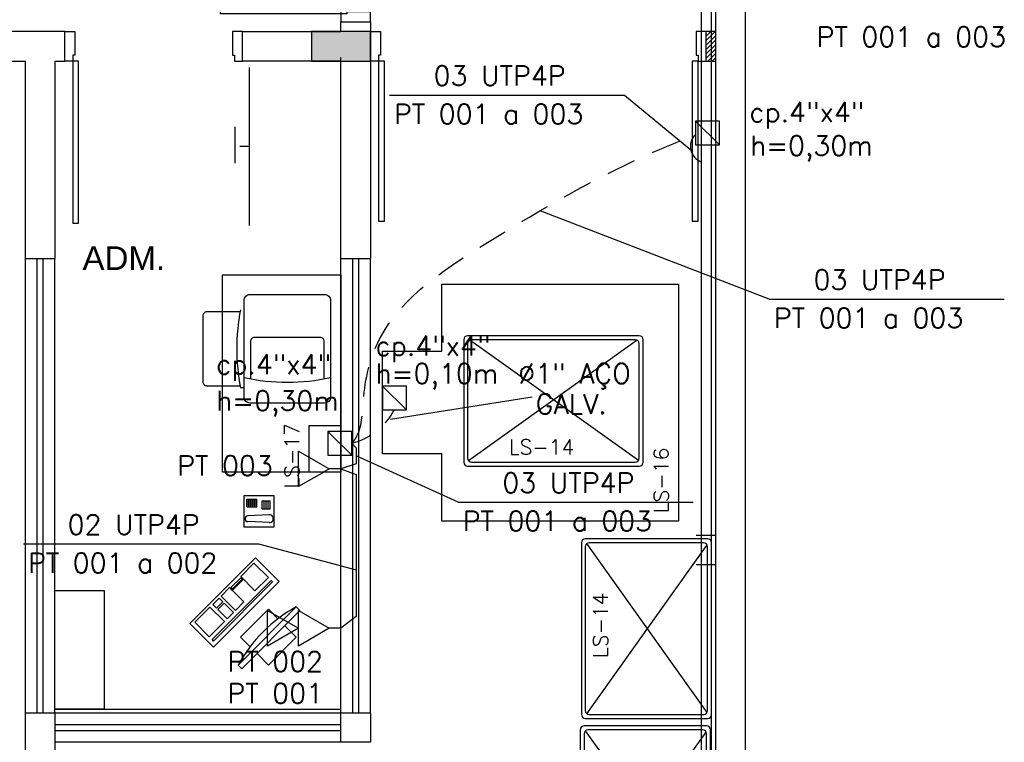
# Model space of a CAD drawing. Extents: x -13.5 to 60.2, y -0.1 to 41.9.
# Tile 48 of 57: x 21.7 to 26.7, y 25.6 to 29.3. Entities that reach past the tile are written whole.
import ezdxf
from ezdxf.enums import TextEntityAlignment as Align

# ---------------------------------------------------------------- set-up
doc = ezdxf.new("R2010")
doc.units = 0
doc.header["$MEASUREMENT"] = 0
doc.set_wipeout_variables(frame=1)
doc.linetypes.add('HIDDEN', pattern=[0.375, 0.25, -0.125])
for name, color, linetype in [('CIRCUITOS', 2, 'Continuous'), ('ELETROCALHA', 150, 'Continuous'), ('ILUMINACAO', 1, 'Continuous'), ('LINHA', 40, 'Continuous'), ('PAREDES', 8, 'Continuous'), ('TEXTO', 4, 'Continuous'), ('TOMADAS_ENERGIA', 1, 'Continuous'), ('TOMADAS_GERAIS', 1, 'Continuous'), ('TUB_ELETRICA', 5, 'Continuous'), ('TXT-AMB', 4, 'Continuous')]:
    doc.layers.add(name, color=color, linetype=linetype)
doc.styles.add('20--4-0', font='romans.shx', dxfattribs={"height": 0.08})
doc.styles.add('ROMANS', font='romans')
doc.styles.add('Texto Ambiente 1-50', font='arial.ttf', dxfattribs={"height": 0.12})

# ---------------------------------------------------------------- blocks, each defined once
blk = doc.blocks.new('PORTA')
at = {"layer": 'PAREDES'}
for p, q in [((-19.1185, 71.4938), (-19.0685, 71.4938)), ((-19.0685, 71.4938), (-19.0685, 71.3738)), ((-18.2685, 71.4938), (-18.2685, 71.3738)), ((-18.2185, 71.4938), (-18.2685, 71.4938)), ((-18.2185, 71.4938), (-18.2685, 71.4938)), ((-19.0785, 71.3738), (-19.0785, 71.3438)), ((-19.0685, 71.3738), (-19.0785, 71.3738)), ((-18.2685, 71.3738), (-18.2585, 71.3738)), ((-18.2585, 71.3738), (-18.2585, 71.3438)), ((-19.0785, 71.3438), (-19.1185, 71.3438)), ((-19.0485, 71.3438), (-19.0785, 71.3438)), ((-19.0785, 71.3438), (-19.0785, 70.5238)), ((-19.0485, 70.5238), (-19.0485, 71.3438)), ((-18.2585, 71.3438), (-18.2185, 71.3438)), ((-19.0785, 70.5238), (-19.0485, 70.5238))]:
    blk.add_line(p, q, dxfattribs=at)
blk = doc.blocks.new('PORTA 120 DUPLA')
at = {"layer": 'PAREDES'}
for p, q in [((-96.8286, 44.0414), (-96.7786, 44.0414)), ((-96.7786, 44.0414), (-96.7786, 43.9214)), ((-95.5786, 44.0412), (-95.5786, 43.9212)), ((-95.5786, 44.0412), (-95.5286, 44.0412)), ((-96.7886, 43.8914), (-96.8286, 43.8914)), ((-96.7886, 43.9214), (-96.7886, 43.8914)), ((-96.7786, 43.9214), (-96.7886, 43.9214)), ((-96.7886, 43.8914), (-96.7886, 43.2814)), ((-96.7586, 43.8914), (-96.7886, 43.8914)), ((-96.7586, 43.2814), (-96.7586, 43.8914)), ((-95.5986, 43.8912), (-95.5986, 43.2812)), ((-95.5986, 43.8912), (-95.5686, 43.8912)), ((-95.5786, 43.9212), (-95.5686, 43.9212)), ((-95.5686, 43.9212), (-95.5686, 43.8912)), ((-95.5686, 43.2812), (-95.5686, 43.8912)), ((-95.5686, 43.8912), (-95.5286, 43.8912)), ((-96.7886, 43.2814), (-96.7586, 43.2814)), ((-95.5986, 43.2812), (-95.5686, 43.2812))]:
    blk.add_line(p, q, dxfattribs=at)
blk = doc.blocks.new('PORTA 1.60X2.10 DUPLA')
at = {"layer": 'PAREDES'}
for p, q in [((-103.6934, 43.2764), (-103.6434, 43.2764)), ((-103.6434, 43.2764), (-103.6434, 43.1564)), ((-102.0434, 43.2764), (-102.0434, 43.1564)), ((-101.9934, 43.2764), (-102.0434, 43.2764)), ((-103.6534, 43.1264), (-103.6934, 43.1264)), ((-103.6434, 43.1564), (-103.6534, 43.1564)), ((-103.6534, 43.1564), (-103.6534, 43.1264)), ((-103.6234, 43.1264), (-103.6534, 43.1264)), ((-103.6534, 43.1264), (-103.6534, 42.3164)), ((-103.6234, 42.3164), (-103.6234, 43.1264)), ((-102.0334, 43.1264), (-102.0634, 43.1264)), ((-102.0634, 43.1264), (-102.0634, 42.3164)), ((-102.0434, 43.1564), (-102.0334, 43.1564)), ((-102.0334, 43.1564), (-102.0334, 43.1264)), ((-102.0334, 42.3164), (-102.0334, 43.1264)), ((-102.0334, 43.1264), (-101.9934, 43.1264)), ((-103.6534, 42.3164), (-103.6234, 42.3164)), ((-102.0634, 42.3164), (-102.0334, 42.3164))]:
    blk.add_line(p, q, dxfattribs=at)
blk = doc.blocks.new('LS-16')
for p, q in [((-150.9897, 51.9963), (-150.9897, 51.9963)), ((-152.0783, 51.7854), (-152.0783, 51.1654)), ((-151.1883, 51.8054), (-152.0583, 51.8054)), ((-152.0583, 51.7654), (-152.0583, 51.1854)), ((-151.1981, 51.7827), (-152.0535, 51.1725)), ((-151.1921, 51.1736), (-152.0469, 51.7835)), ((-151.2083, 51.7854), (-152.0383, 51.7854)), ((-151.1883, 51.1854), (-151.1883, 51.7654)), ((-151.1683, 51.1654), (-151.1683, 51.7854)), ((-152.0383, 51.1654), (-151.2083, 51.1654)), ((-152.0583, 51.1454), (-151.1883, 51.1454))]:
    blk.add_line(p, q)
blk.add_lwpolyline([(-152.4893, 51.2069), (-152.4893, 51.7271), (-152.1897, 51.7271), (-152.1897, 52.067), (-150.9897, 52.067), (-150.9897, 50.867), (-152.1897, 50.867), (-152.1897, 51.2069), (-152.4893, 51.2069)])
for centre, start, end in [((-152.0583, 51.7854), 90, 180), ((-152.0383, 51.7654), 90, 180), ((-151.2083, 51.7654), 0, 90), ((-151.1883, 51.7854), 0, 90), ((-152.0583, 51.1654), 180, 270), ((-152.0383, 51.1854), 180, 270), ((-151.2083, 51.1854), 270, 0), ((-151.1883, 51.1654), 270, 0)]:
    blk.add_arc(centre, 0.02, start, end)
at = {"style": '20--4-0'}
blk.add_text('LS-14', height=0.075, dxfattribs=at).set_placement((-151.8495, 51.2046))
at = {"style": '20--4-0', "text_generation_flag": 6}
blk.add_text('LS-16', height=0.075, rotation=270, dxfattribs=at).set_placement((-151.04, 50.9073))
blk = doc.blocks.new('LS-14')
for p, q in [((-152.1924, 49.622), (-152.1924, 48.752)), ((-151.5524, 49.642), (-152.1724, 49.642)), ((-151.5552, 48.7619), (-152.1654, 49.6172)), ((-151.5724, 49.622), (-152.1524, 49.622)), ((-151.5324, 48.752), (-151.5324, 49.622)), ((-152.1724, 49.602), (-152.1724, 48.772)), ((-152.1642, 48.7558), (-151.5544, 49.6106)), ((-151.5524, 48.772), (-151.5524, 49.602)), ((-152.1724, 48.732), (-151.5524, 48.732)), ((-152.1524, 48.752), (-151.5724, 48.752))]:
    blk.add_line(p, q)
for centre, start, end in [((-152.1724, 49.622), 90, 180), ((-152.1524, 49.602), 90, 180), ((-151.5724, 49.602), 0, 90), ((-151.5524, 49.622), 0, 90), ((-152.1524, 48.772), 180, 270), ((-151.5724, 48.772), 270, 0), ((-152.1724, 48.752), 180, 270), ((-151.5524, 48.752), 270, 0)]:
    blk.add_arc(centre, 0.02, start, end)
at = {"style": '20--4-0'}
blk.add_text('LS-14', height=0.075, rotation=90, dxfattribs=at).set_placement((-152.0583, 49.0382))
blk = doc.blocks.new('LS-17')
for p, q in [((-130.4843, 56.0221), (-130.5029, 56.0221)), ((-129.9931, 55.8297), (-130.1561, 55.8297))]:
    blk.add_line(p, q)
blk.add_lwpolyline([(-130.4843, 55.9747), (-130.4843, 56.4647, -0.414214), (-130.4543, 56.4947), (-130.0763, 56.4947, -0.414214), (-130.0463, 56.4647), (-130.0463, 55.9747, -0.414214), (-130.0763, 55.9447), (-130.4543, 55.9447, -0.414214)], format="xyb", close=True)
for points in [[(-130.5048, 56.4066), (-130.6731, 56.4066, 0.414214), (-130.6931, 56.3866), (-130.6931, 56.0528, 0.414214), (-130.6731, 56.0328), (-130.5048, 56.0328)], [(-130.0784, 56.0677), (-130.0784, 56.2566, 0.414214), (-130.0984, 56.2766), (-130.4322, 56.2766, 0.414214), (-130.4522, 56.2566), (-130.4522, 56.0677)]]:
    blk.add_lwpolyline(points, format="xyb")
for centre, radius, start, end in [((-129.4617, 56.2197), 1.0597, 169.2519, 190.7481), ((-130.2653, 57.0807), 1.0301, 257.725, 282.275)]:
    blk.add_arc(centre, radius, start, end)
for points in [[(-130.5051, 56.8447), (-130.5051, 57.6447), (-130.0431, 57.6447), (-130.0431, 56.8447)], [(-131.1931, 54.9947), (-131.0732, 54.9947), (-131.0164, 54.9893), (-130.9617, 54.9732), (-130.9069, 54.9572), (-130.8245, 54.9528), (-130.7561, 54.9669), (-130.6928, 54.9963), (-130.638, 55.0396), (-130.5947, 55.0944), (-130.5653, 55.1577), (-130.5512, 55.2261), (-130.5534, 55.2959), (-130.5716, 55.3633), (-130.5877, 55.418), (-130.5931, 55.4748), (-130.5931, 55.5947), (-129.9931, 55.5947), (-129.9931, 54.3947), (-131.1931, 54.3947)]]:
    blk.add_wipeout(points)
for p, q in [((-129.9931, 54.3947), (-129.9931, 57.6947)), ((-130.4567, 56.8447), (-130.4567, 57.6447)), ((-130.5296, 57.1598), (-130.5296, 57.3438)), ((-130.4567, 57.2447), (-130.5051, 57.2447)), ((-130.1561, 55.8297), (-130.1561, 55.5947)), ((-129.9931, 55.8297), (-129.9931, 55.5947)), ((-129.9931, 55.5947), (-130.1561, 55.5947)), ((-130.484, 55.4764), (-130.334, 55.4764)), ((-130.484, 55.3164), (-130.484, 55.4764)), ((-130.4705, 55.4588), (-130.4205, 55.4588)), ((-130.4705, 55.4188), (-130.4705, 55.4588)), ((-130.4605, 55.4188), (-130.4605, 55.4588)), ((-130.4505, 55.4188), (-130.4505, 55.4588)), ((-130.4405, 55.4188), (-130.4405, 55.4588)), ((-130.4305, 55.4188), (-130.4305, 55.4588)), ((-130.4205, 55.4188), (-130.4205, 55.4588)), ((-130.334, 55.4764), (-130.334, 55.3164)), ((-130.4705, 55.4488), (-130.4205, 55.4488)), ((-130.4705, 55.4388), (-130.4205, 55.4388)), ((-130.4705, 55.4288), (-130.4205, 55.4288)), ((-130.4705, 55.4188), (-130.4205, 55.4188)), ((-130.3922, 55.4494), (-130.3522, 55.4494)), ((-130.3922, 55.4094), (-130.3922, 55.4494)), ((-130.3922, 55.4094), (-130.3522, 55.4094)), ((-130.3822, 55.4094), (-130.3822, 55.4494)), ((-130.3722, 55.4094), (-130.3722, 55.4494)), ((-130.3622, 55.4094), (-130.3622, 55.4494)), ((-130.3522, 55.4094), (-130.3522, 55.4494)), ((-130.3559, 55.3782), (-130.4648, 55.3731)), ((-130.334, 55.3164), (-130.484, 55.3164)), ((-130.3559, 55.339), (-130.4648, 55.3441)), ((-130.427, 55.1609), (-130.7593, 54.8286)), ((-130.3068, 55.0407, -0.03), (-130.427, 55.1609)), ((-130.427, 55.1609), (-130.427, 55.1609, -0.02)), ((-130.5015, 55.0664), (-130.4342, 55.1337)), ((-130.4342, 55.1337), (-130.361, 55.0605, -0.03)), ((-130.551, 55.0098), (-130.5015, 55.0593)), ((-130.4874, 55.0523), (-130.5015, 55.0664)), ((-130.5015, 55.0593), (-130.4945, 55.0523)), ((-130.6463, 54.7466, -0.03), (-130.3467, 55.0462, -0.03)), ((-130.3396, 55.0392, -0.03), (-130.6392, 54.7395, -0.03)), ((-130.6391, 54.7084, -0.03), (-130.3068, 55.0407, -0.03)), ((-130.6005, 54.9674), (-130.5581, 55.0098)), ((-130.5581, 55.0098), (-130.544, 54.9957)), ((-130.544, 55.0028), (-130.551, 55.0098)), ((-130.4945, 55.0523), (-130.544, 55.0028)), ((-130.544, 54.9957), (-130.4874, 55.0523)), ((-130.3467, 55.0462, -0.03), (-130.3396, 55.0392, -0.03)), ((-130.6429, 54.925), (-130.6111, 54.9568)), ((-130.6111, 54.9568), (-130.5928, 54.9385, -0.03)), ((-130.5273, 54.8942, -0.03), (-130.6005, 54.9674)), ((-130.7338, 54.8341), (-130.6571, 54.9108)), ((-130.6571, 54.9108), (-130.5839, 54.8376, -0.03)), ((-130.6246, 54.9066, -0.03), (-130.6429, 54.925)), ((-130.5928, 54.9385, -0.03), (-130.6246, 54.9066, -0.03)), ((-130.6175, 54.8996, -0.03), (-130.5857, 54.9314, -0.03)), ((-130.5857, 54.9314, -0.03), (-130.5379, 54.8836, -0.03)), ((-130.5697, 54.8517, -0.03), (-130.6175, 54.8996, -0.03)), ((-130.5379, 54.8836, -0.03), (-130.5697, 54.8517, -0.03)), ((-130.7593, 54.8286), (-130.6391, 54.7084, -0.03)), ((-130.7593, 54.8286), (-130.7593, 54.8286, -0.02)), ((-130.6606, 54.7609, -0.03), (-130.7338, 54.8341)), ((-130.5839, 54.8376, -0.03), (-130.6606, 54.7609, -0.03)), ((-130.6392, 54.7395, -0.03), (-130.6463, 54.7466, -0.03)), ((-131.4431, 54.3947), (-129.9931, 54.3947))]:
    blk.add_line(p, q)
for points in [[(-129.9931, 56.5947), (-129.9931, 55.5947), (-130.5931, 55.5947), (-130.5931, 56.5947)], [(-131.4431, 54.9947), (-131.1931, 54.9947), (-131.1931, 54.3947), (-131.4431, 54.3947)]]:
    blk.add_lwpolyline(points, close=True)
at = {"elevation": -0.06}
blk.add_lwpolyline([(-130.4952, 54.5991), (-130.201, 54.8933), (-130.2196, 54.9119), (-130.5138, 54.6177)], close=True, dxfattribs=at)
for points in [[(-130.454, 54.7107), (-130.5024, 54.7591), (-130.361, 54.9005), (-130.3126, 54.8521)], [(-130.2774, 54.8169), (-130.2195, 54.7591), (-130.361, 54.6177), (-130.4188, 54.6755)]]:
    blk.add_lwpolyline(points, dxfattribs=at)
for centre, radius, start, end in [((-130.4648, 55.3586), 0.0145, 90, 270), ((-130.3559, 55.3586), 0.0196, 264.613, 95.387), ((-129.8733, 54.2714, -0.06), 0.7282, 118.4022, 151.5978)]:
    blk.add_arc(centre, radius, start, end)
for points in [[(-130.427, 55.1609), (-130.7593, 54.8286), (-130.6391, 54.7084, -0.03), (-130.3068, 55.0407, -0.03)], [(-130.429, 54.9938, -0.03), (-130.5015, 55.0664), (-130.4342, 55.1337), (-130.361, 55.0605, -0.03)], [(-130.5015, 55.0593), (-130.551, 55.0098), (-130.544, 55.0028), (-130.4945, 55.0523)], [(-130.3467, 55.0462, -0.03), (-130.6463, 54.7466, -0.03), (-130.6392, 54.7395, -0.03), (-130.3396, 55.0392, -0.03)], [(-130.4855, 54.9373, -0.03), (-130.5581, 55.0098), (-130.6005, 54.9674), (-130.5273, 54.8942, -0.03)], [(-130.6111, 54.9568), (-130.6429, 54.925), (-130.6246, 54.9066, -0.03), (-130.5928, 54.9385, -0.03)], [(-130.6571, 54.9108), (-130.7338, 54.8341), (-130.6606, 54.7609, -0.03), (-130.5839, 54.8376, -0.03)], [(-130.5857, 54.9314, -0.03), (-130.6175, 54.8996, -0.03), (-130.5697, 54.8517, -0.03), (-130.5379, 54.8836, -0.03)]]:
    blk.add_3dface(points)
at = {"style": '20--4-0', "text_generation_flag": 6}
blk.add_text('LS-17', height=0.075, rotation=270, dxfattribs=at).set_placement((-130.2043, 55.5121))
blk = doc.blocks.new('Apwr_tgint03')
for p, q in [((0, 3.6), (-1.5, 6.2)), ((-1.5, 6.2), (1.5, 6.2)), ((1.5, 6.2), (0, 3.6)), ((-1.5, 3.6), (1.5, 3.6)), ((0, 1), (-1.5, 3.6)), ((1.5, 3.6), (0, 1)), ((0, 0), (0, 1))]:
    blk.add_line(p, q)
at = {"style": 'ROMANS', "flags": 8}
blk.add_attdef('020', text='', height=1.6, dxfattribs=at).set_placement((3.548, 2.877), align=Align.BOTTOM_LEFT)

msp = doc.modelspace()

# ---------------------------------------------------------------- hatches: boundary and pattern name
at = {"layer": 'PAREDES', "lineweight": -3}
h = msp.add_hatch(dxfattribs=at)
h.set_pattern_fill('LINE', color=256, scale=0.005, angle=45)
h.set_pattern_definition([(45, (102.443569, -35.372684), (-0.0112253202, 0.0112253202), [])])
h.paths.add_polyline_path([(25.1922, 29.2161), (25.1422, 29.2161), (25.1422, 29.0661), (25.1922, 29.0661)])

# ---------------------------------------------------------------- linework, layer by layer
at = {"layer": 'ELETROCALHA'}
for p, q in [((25.1185, 31.6161), (25.1185, 12.7661)), ((25.1685, 31.6161), (25.1685, 12.7661))]:
    msp.add_line(p, q, dxfattribs=at)
at = {"layer": 'LINHA'}
for p, q in [((24.729, 28.8951), (25.0651, 28.6176)), ((24.2605, 27.3648), (23.5427, 27.251))]:
    msp.add_line(p, q, dxfattribs=at)
at = {"layer": 'PAREDES', "lineweight": -3}
for p, q in [((25.3422, 21.7661), (25.3422, 31.6161)), ((25.1922, 29.2161), (25.1922, 29.8113)), ((23.2922, 29.2161), (23.2919, 29.2661)), ((23.2922, 29.2161), (23.2922, 29.2661)), ((23.2922, 29.2661), (23.4422, 29.2661)), ((23.4422, 29.2661), (23.4422, 28.0661)), ((21.8922, 29.2161), (16.6922, 29.2161)), ((21.8922, 29.0661), (21.8922, 29.2161)), ((22.7922, 29.0661), (22.7922, 29.2161)), ((22.7922, 29.2161), (23.2922, 29.2161)), ((25.1422, 29.2161), (25.1422, 29.0661)), ((25.1922, 29.2161), (25.1422, 29.2161)), ((25.1922, 18.8661), (25.1922, 29.2161)), ((16.6922, 29.0661), (21.6922, 29.0661)), ((21.6922, 28.0661), (21.6922, 29.0661)), ((21.8422, 29.0661), (21.8922, 29.0661)), ((21.8422, 29.0661), (21.8422, 28.0661)), ((23.2922, 29.0661), (22.7922, 29.0661)), ((23.2922, 28.0661), (23.2922, 29.0661)), ((25.1422, 29.0661), (25.1922, 29.0661)), ((21.6922, 25.7661), (21.6922, 28.0661)), ((21.7522, 25.7661), (21.7522, 28.0661)), ((21.7822, 25.7661), (21.7822, 28.0661)), ((23.3522, 25.7661), (23.3522, 28.0661)), ((23.3822, 25.7661), (23.3822, 28.0661)), ((23.4422, 25.7661), (23.4422, 28.0661)), ((25.0922, 26.6661), (25.1922, 26.6661)), ((25.0922, 26.5161), (25.1922, 26.5161)), ((21.6922, 24.0663), (21.6922, 25.7661)), ((21.6922, 25.7661), (21.6922, 25.7661)), ((21.6922, 25.7661), (21.8422, 25.7661)), ((21.8422, 25.7661), (21.8422, 24.0661)), ((23.4422, 25.7644), (23.4422, 25.6161)), ((21.8422, 25.7061), (23.2922, 25.7061)), ((21.8422, 25.6761), (23.2922, 25.6761)), ((23.2922, 25.6161), (21.8422, 25.6161)), ((23.4422, 25.6161), (23.2922, 25.6161))]:
    msp.add_line(p, q, dxfattribs=at)
at = {"layer": 'TEXTO', "color": 40}
for p, q in [((23.5373, 28.8951), (24.729, 28.8951)), ((25.463, 27.8617), (24.3026, 28.3086)), ((25.463, 27.8617), (26.6547, 27.8617)), ((23.8857, 26.8331), (23.369, 27.0677)), ((23.8857, 26.8331), (25.0774, 26.8331))]:
    msp.add_line(p, q, dxfattribs=at)
at = {"layer": 'TOMADAS_ENERGIA'}
for p, q in [((25.0888, 28.7629), (25.2105, 28.6434)), ((23.5021, 27.4195), (23.6238, 27.3))]:
    msp.add_line(p, q, dxfattribs=at)
for points in [[(25.2105, 28.7629), (25.0888, 28.7629), (25.0888, 28.6434), (25.2105, 28.6434)], [(23.6238, 27.4195), (23.5021, 27.4195), (23.5021, 27.3), (23.6238, 27.3)]]:
    msp.add_lwpolyline(points, close=True, dxfattribs=at)
at = {"layer": 'TUB_ELETRICA'}
msp.add_arc((25.1458, 28.6351), 0.0826, 133.6693, 250.6766, dxfattribs=at)
at = {"layer": 'TUB_ELETRICA', "linetype": 'HIDDEN', "ltscale": 0.4}
msp.add_arc((23.2573, 27.4669), 0.3482, 285.0093, 331.3642, dxfattribs=at)
at = {"layer": 'TUB_ELETRICA', "linetype": 'HIDDEN', "ltscale": 0.6}
msp.add_spline([(23.3475, 27.1306), (23.3669, 27.1575), (23.4054, 27.3477), (23.4877, 27.6574), (24.061, 28.1637), (24.8308, 28.5859), (25.0888, 28.6948)], degree=3, dxfattribs=at)

# ---------------------------------------------------------------- block references
at = {"layer": 'PAREDES', "lineweight": -3, "xscale": -1, "rotation": 270}
msp.add_blockref('PORTA 120 DUPLA', (-20.5995, 126.0947), dxfattribs=at)
at = {"layer": 'PAREDES', "lineweight": -3}
for name, p in [('PORTA', (41.0107, -42.2777)), ('PORTA 1.60X2.10 DUPLA', (127.1356, -14.0603)), ('LS-16', (175.9925, -24.1302)), ('LS-14', (176.7031, -22.9949)), ('LS-14', (176.6976, -23.9425))]:
    msp.add_blockref(name, p, dxfattribs=at)

# ---------------------------------------------------------------- texts
at = {"layer": 'CIRCUITOS', "insert": (24.1748, 27.5343), "char_height": 0.1, "width": 0.671732, "attachment_point": 1, "line_spacing_factor": 0.923077, "style": 'ROMANS'}
msp.add_mtext('{\\W0.2158; }Ø1" AÇO \\P{\\W1.52532; }GALV.', dxfattribs=at)
at = {"layer": 'ILUMINACAO', "style": 'ROMANS'}
for s, p in [('cp.4"x4" ', (25.3622, 28.8584)), ('h=0,30m', (25.3656, 28.6887)), ('cp.4"x4" ', (23.4674, 27.6747)), ('h=0,10m', (23.4674, 27.5342))]:
    msp.add_text(s, height=0.1, dxfattribs=at).set_placement(p, align=Align.TOP_LEFT)
at = {"layer": 'TEXTO', "color": 2, "style": 'ROMANS'}
for s, p in [('PT 001 a 003', (25.703, 29.1397)), ('03 UTP4P', (23.7618, 28.9427)), ('PT 001 a 003', (23.5607, 28.749)), ('03 UTP4P', (25.6874, 27.9092)), ('PT 001 a 003', (25.4864, 27.7155)), ('03 UTP4P', (24.1101, 26.8806)), ('PT 001 a 003', (23.9091, 26.6869))]:
    msp.add_text(s, height=0.1, dxfattribs=at).set_placement(p)

# ---------------------------------------------------------------- next in the draw order: block references
at = {"layer": 'PAREDES', "lineweight": -3}
msp.add_blockref('LS-17', (153.2853, -28.6103), dxfattribs=at)

# ---------------------------------------------------------------- next in the draw order: hatches: boundary and pattern name
h = msp.add_hatch(color=256, dxfattribs=at)
h.dxf.hatch_style = 1
h.paths.add_polyline_path([(23.4422, 29.0661), (23.4422, 29.2161), (23.1422, 29.2161), (23.1422, 29.0661)])

# ---------------------------------------------------------------- next in the draw order: linework, layer by layer
for p, q in [((21.6922, 28.0661), (21.8422, 28.0661)), ((21.8422, 25.7661), (21.8422, 28.0661)), ((23.2922, 28.0661), (23.4422, 28.0661)), ((23.2922, 25.7661), (23.2922, 28.0661)), ((21.8422, 25.7661), (23.2922, 25.7661)), ((23.2922, 25.6161), (23.2922, 25.7661)), ((23.2922, 25.7661), (23.4422, 25.7661))]:
    msp.add_line(p, q, dxfattribs=at)
msp.add_lwpolyline([(23.4422, 29.0661), (23.4422, 29.2161), (23.1422, 29.2161), (23.1422, 29.0661), (23.4422, 29.0661)], close=True, dxfattribs=at)
at = {"layer": 'TEXTO', "color": 40}
for p, q in [((21.6821, 26.6211), (22.8738, 26.6211)), ((22.8738, 26.6211), (23.369, 26.4902))]:
    msp.add_line(p, q, dxfattribs=at)
at = {"layer": 'TOMADAS_ENERGIA'}
msp.add_line((23.2258, 27.1903), (23.3475, 27.0709), dxfattribs=at)
msp.add_lwpolyline([(23.3475, 27.1903), (23.2258, 27.1903), (23.2258, 27.0709), (23.3475, 27.0709)], close=True, dxfattribs=at)
at = {"layer": 'TOMADAS_GERAIS'}
msp.add_lwpolyline([(23.2922, 27.0011), (23.2322, 27.0011), (23.0762, 26.9111), (23.0762, 27.0911), (23.2322, 27.0011)], dxfattribs=at)
at = {"layer": 'TUB_ELETRICA'}
msp.add_lwpolyline([(23.3475, 27.1306), (23.369, 27.1079), (23.369, 27.0275), (23.2922, 27.0011), (23.369, 26.9724), (23.369, 26.254), (23.2922, 26.1935)], dxfattribs=at)

# ---------------------------------------------------------------- next in the draw order: block references
at = {"layer": 'TOMADAS_GERAIS', "xscale": 0.06000000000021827, "yscale": 0.06000000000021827, "zscale": 0.06000000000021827, "rotation": 89.99999999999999}
msp.add_blockref('Apwr_tgint03', (23.2922, 26.1935), dxfattribs=at)

# ---------------------------------------------------------------- next in the draw order: texts
at = {"layer": 'ILUMINACAO', "style": 'ROMANS'}
for s, p in [('cp.4"x4" ', (22.6592, 27.5812)), ('h=0,30m', (22.6592, 27.3969))]:
    msp.add_text(s, height=0.1, dxfattribs=at).set_placement(p, align=Align.TOP_LEFT)
at = {"layer": 'TEXTO', "color": 2, "style": 'ROMANS'}
for s, p in [('PT 003', (22.462, 26.9679)), ('02 UTP4P', (21.9065, 26.6686)), ('PT 001 a 002', (21.7055, 26.4749)), ('PT 002', (22.7166, 25.9755)), ('PT 001', (22.7166, 25.8138))]:
    msp.add_text(s, height=0.1, dxfattribs=at).set_placement(p)
at = {"layer": 'TXT-AMB', "lineweight": -3, "insert": (21.9819, 28.1286), "char_height": 0.12, "width": 2.887209, "attachment_point": 1, "style": 'Texto Ambiente 1-50'}
msp.add_mtext('ADM.', dxfattribs=at)

doc.saveas('drawing.dxf')
